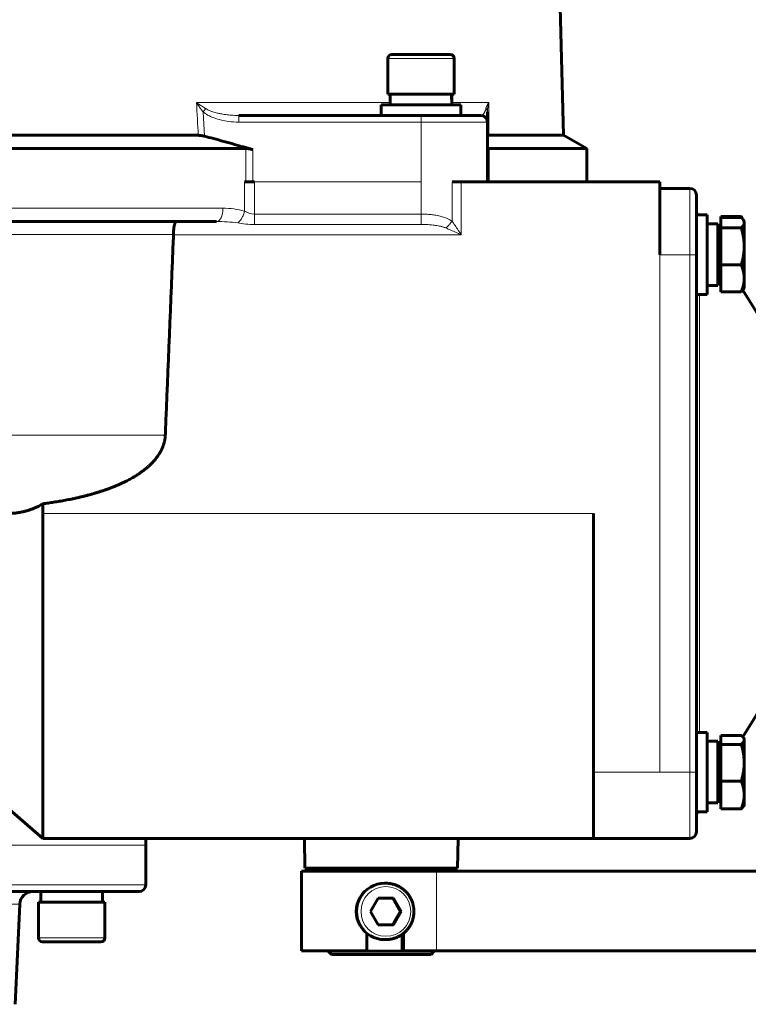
# Model space of a CAD drawing. Header units: millimetres. Extents: x -159 to 665, y -485 to 303.
# Tile 29 of 31: x 415 to 525, y 3 to 151. Entities that reach past the tile are written whole.
import ezdxf

# ---------------------------------------------------------------- set-up
doc = ezdxf.new("R2010")
doc.units = ezdxf.units.MM
doc.linetypes.add('K5LT_BASIC', pattern=[0])
doc.linetypes.add('K5LT_THIN', pattern=[0])
doc.styles.add('KDIMTEXTSTYLE', font='GOST_AU.SHX', dxfattribs={"width": 0.96, "oblique": 15, "height": 5})
doc.styles.add('KTEXTSTYLE', font='GOST_AU.SHX', dxfattribs={"width": 0.96, "height": 5})
doc.dimstyles.new('KDIMSTYLE (1.00)', dxfattribs={"dimtxt": 5, "dimasz": 1, "dimexe": 2, "dimexo": 0, "dimgap": 1, "dimtad": 1, "dimtxsty": 'KDIMTEXTSTYLE', "dimsah": 1, "dimcen": 0, "dimdle": 1, "dimadec": 0, "dimazin": 0, "dimtfac": 0.667, "dimtmove": 0, "dimatfit": 3, "dimfxl": 1, "dimtvp": 1, "dimtolj": 1, "dimtzin": 0, "dimarcsym": 0})

# ---------------------------------------------------------------- blocks, each defined once
blk = doc.blocks.new('D8')
for points in [[(366.82, 293.48), (371.82, 294.13), (371.32, 293.48), (371.82, 292.82)], [(565.32, 292.82), (570.32, 293.48), (565.32, 294.13), (565.82, 293.48)]]:
    blk.add_hatch(color=7).paths.add_polyline_path(points)
at = {"color": 7, "linetype": 'K5LT_THIN', "lineweight": 18}
for p, q in [((366.82, 277.25), (366.82, 295.48)), ((570.32, 135.77), (570.32, 295.48)), ((366.82, 293.48), (371.82, 294.13)), ((371.82, 294.13), (371.32, 293.48)), ((565.82, 293.48), (565.32, 294.13)), ((565.32, 294.13), (570.32, 293.48)), ((371.82, 292.82), (366.82, 293.48)), ((366.82, 293.48), (570.32, 293.48)), ((371.32, 293.48), (371.82, 292.82)), ((570.32, 293.48), (565.32, 292.82)), ((565.32, 292.82), (565.82, 293.48))]:
    blk.add_line(p, q, dxfattribs=at)
blk.add_wipeout([(462.9, 294.48), (462.9, 301.61), (473.79, 301.61), (473.79, 294.48)])
at = {"color": 7, "insert": (462.9, 301.01), "char_height": 5, "attachment_point": 1, "style": 'KTEXTSTYLE'}
blk.add_mtext('\\H3.5;\\W0.965;\\Q15;\\Q15;\\H5.00;204', dxfattribs=at)
blk = doc.blocks.new('KDIMARROW_01')
blk.add_hatch(color=0).paths.add_polyline_path([(-5, -0.66), (0, 0), (-5, 0.66), (-4.5, 0)])
at = {"color": 0, "linetype": 'K5LT_THIN', "lineweight": 18}
for p, q in [((-4.5, 0), (-5, 0.66)), ((-5, 0.66), (0, 0)), ((0, 0), (-5, -0.66)), ((-5, -0.66), (-4.5, 0)), ((0, 0), (-1, 0))]:
    blk.add_line(p, q, dxfattribs=at)

msp = doc.modelspace()

# ---------------------------------------------------------------- linework, layer by layer
at = {"color": 150, "linetype": 'K5LT_BASIC', "lineweight": 60, "true_color": 0x0080ff}
for p, q in [((494.507, 240.064), (497.291, 133.75)), ((475.823, 145.95), (471.423, 145.95)), ((480.223, 145.95), (475.823, 145.95)), ((470.823, 145.35), (470.823, 139.95)), ((480.823, 145.35), (480.823, 139.95)), ((480.823, 139.95), (470.823, 139.95)), ((471.173, 138.35), (471.173, 139.95)), ((480.473, 139.335), (480.473, 139.95)), ((475.823, 138.35), (469.823, 138.35)), ((469.823, 136.75), (469.823, 138.35)), ((481.823, 138.35), (475.823, 138.35)), ((481.823, 136.75), (481.823, 138.35)), ((475.823, 136.75), (448.337, 136.75)), ((484.823, 136.75), (475.823, 136.75)), ((485.823, 135.75), (485.823, 137.293)), ((485.823, 126.75), (485.823, 135.75)), ((371.938, 133.75), (442.253, 133.75)), ((486.046, 133.75), (497.291, 133.75)), ((497.291, 133.75), (500.823, 131.75)), ((342.21, 131.75), (449.437, 131.75)), ((486.104, 131.75), (500.823, 131.75)), ((500.823, 126.75), (500.823, 131.75)), ((450.732, 126.75), (449.207, 126.75)), ((481.886, 126.75), (480.487, 126.75)), ((511.823, 126.75), (481.886, 126.75)), ((511.823, 115.75), (511.823, 126.75)), ((511.823, 125.75), (516.323, 125.75)), ((517.323, 115.75), (517.323, 124.75)), ((517.323, 121.75), (518.923, 121.75)), ((518.923, 109.75), (518.923, 121.75)), ((345.734, 120.75), (445.004, 120.75)), ((519.908, 120.4), (520.523, 120.4)), ((520.523, 111.1), (520.523, 120.4)), ((521.024, 121.34), (521.024, 121.524)), ((521.024, 121.524), (524.077, 121.524)), ((521.024, 121.34), (524.077, 121.34)), ((521.024, 119.796), (521.024, 121.34)), ((524.414, 120.939), (524.077, 121.524)), ((524.524, 120.75), (524.414, 120.939)), ((524.524, 120.75), (524.524, 120.568)), ((524.524, 120.568), (524.524, 117.001)), ((521.024, 120.2), (520.523, 120.2)), ((521.024, 114.206), (521.024, 119.796)), ((521.024, 119.796), (524.077, 119.796)), ((524.524, 117.001), (524.524, 112.183)), ((517.323, 37.75), (517.323, 115.75)), ((521.024, 110.16), (521.024, 114.206)), ((521.024, 114.206), (524.077, 114.206)), ((524.524, 112.183), (524.524, 110.75)), ((518.923, 111.1), (520.523, 111.1)), ((521.024, 111.3), (520.523, 111.3)), ((521.024, 110.16), (524.077, 110.16)), ((531.032, 99.556), (524.321, 110.422)), ((524.414, 110.561), (524.328, 110.411)), ((524.524, 110.75), (524.414, 110.561)), ((517.323, 109.75), (518.923, 109.75)), ((418.823, 78.195), (418.823, 76.75)), ((418.823, 27.75), (418.823, 76.75)), ((501.823, 76.75), (501.823, 37.75)), ((531.032, 53.944), (524.313, 43.066)), ((395.823, 47.75), (418.823, 27.75)), ((517.323, 43.75), (518.923, 43.75)), ((518.923, 31.75), (518.923, 43.75)), ((521.024, 43.285), (524.077, 43.285)), ((521.024, 41.939), (521.024, 43.285)), ((519.908, 42.4), (520.523, 42.4)), ((520.523, 33.1), (520.523, 42.4)), ((521.024, 42.2), (520.523, 42.2)), ((521.024, 41.939), (524.077, 41.939)), ((521.024, 36.404), (521.024, 41.939)), ((524.524, 42.75), (524.442, 42.892)), ((524.524, 42.75), (524.524, 42.612)), ((524.524, 42.612), (524.524, 39.171)), ((524.524, 39.171), (524.524, 34.309)), ((501.823, 37.75), (501.823, 27.75)), ((517.323, 28.75), (517.323, 37.75)), ((521.024, 32.215), (521.024, 36.404)), ((521.024, 36.404), (524.077, 36.404)), ((524.524, 34.309), (524.524, 32.75)), ((518.923, 33.1), (520.523, 33.1)), ((521.024, 33.3), (520.523, 33.3)), ((524.524, 32.75), (524.442, 32.608)), ((517.323, 31.75), (518.923, 31.75)), ((521.024, 32.215), (524.077, 32.215)), ((501.823, 27.75), (418.823, 27.75)), ((434.323, 26.75), (434.323, 27.75)), ((434.323, 20.75), (434.323, 26.75)), ((458.323, 23.25), (458.245, 27.75)), ((481.323, 23.25), (481.402, 27.75)), ((511.823, 27.75), (501.823, 27.75)), ((511.823, 27.75), (516.323, 27.75)), ((457.823, 22.797), (457.823, 10.797)), ((478.16, 22.797), (457.823, 22.797)), ((477.955, 23.25), (458.323, 23.25)), ((461.823, 23.25), (461.823, 22.797)), ((477.823, 23.25), (477.823, 22.797)), ((481.323, 23.25), (477.955, 23.25)), ((536.652, 22.797), (478.16, 22.797)), ((470.5, 21), (470.315, 21)), ((366.823, 19.75), (433.323, 19.75)), ((418.53, 19.75), (418.53, 18.15)), ((427.83, 19.75), (427.83, 18.15)), ((427.83, 19.75), (427.83, 18.15)), ((414.679, 2.75), (415.338, 17.837)), ((418.18, 18.15), (419.213, 18.15)), ((418.18, 12.75), (418.18, 18.15)), ((419.213, 18.15), (428.18, 18.15)), ((428.18, 12.75), (428.18, 18.15)), ((468.213, 16.75), (469.367, 18.75)), ((469.367, 18.75), (471.674, 18.75)), ((471.674, 18.75), (472.828, 16.75)), ((469.367, 14.75), (468.213, 16.75)), ((472.828, 16.75), (471.674, 14.75)), ((472.828, 16.75), (472.725, 16.75)), ((467.672, 10.797), (467.672, 13.424)), ((471.674, 14.75), (469.367, 14.75)), ((473.165, 13.441), (473.165, 10.797)), ((418.78, 12.15), (425.858, 12.15)), ((418.78, 12.15), (419.699, 12.15)), ((425.858, 12.15), (427.58, 12.15)), ((470.5, 12.5), (470.315, 12.5)), ((472.953, 10.797), (472.953, 13.28)), ((457.823, 10.797), (467.672, 10.797)), ((461.823, 10.797), (461.823, 10.75)), ((467.755, 10.75), (461.823, 10.75)), ((462.323, 10.25), (461.823, 10.75)), ((476.585, 10.75), (467.755, 10.75)), ((473.165, 10.797), (472.953, 10.797)), ((473.165, 10.797), (478.16, 10.797)), ((477.823, 10.75), (476.585, 10.75)), ((477.323, 10.25), (477.823, 10.75)), ((477.823, 10.797), (477.823, 10.75)), ((478.16, 10.797), (536.652, 10.797)), ((462.323, 10.25), (467.885, 10.25)), ((467.885, 10.25), (477.323, 10.25))]:
    msp.add_line(p, q, dxfattribs=at)
at = {"color": 7, "linetype": 'K5LT_THIN', "lineweight": 18}
for p, q in [((470.823, 145.35), (475.823, 145.35)), ((475.823, 145.35), (480.823, 145.35)), ((471.173, 138.698), (441.973, 138.698)), ((486.043, 138.698), (480.469, 138.698)), ((486.046, 133.75), (486.043, 138.698)), ((443.377, 137.779), (442.967, 137.293)), ((443.178, 133.62), (442.967, 137.293)), ((448.337, 136.75), (448.337, 135.75)), ((475.823, 136.75), (475.823, 135.75)), ((448.337, 135.75), (475.823, 135.75)), ((475.823, 126.75), (475.823, 135.75)), ((475.823, 135.75), (485.823, 135.75)), ((449.437, 131.75), (449.437, 126.75)), ((450.459, 126.75), (450.459, 131.588)), ((486.104, 126.75), (486.104, 131.75)), ((449.207, 126.75), (449.207, 122.319)), ((450.732, 126.75), (450.732, 121.872)), ((450.732, 126.75), (475.823, 126.75)), ((475.823, 126.75), (475.823, 121.872)), ((480.487, 126.75), (480.487, 120.819)), ((481.886, 126.75), (481.886, 118.75)), ((516.323, 125.75), (516.323, 115.75)), ((445.959, 122.75), (341.74, 122.75)), ((475.823, 121.872), (450.732, 121.872)), ((450.732, 120.311), (450.732, 121.872)), ((475.823, 120.311), (475.823, 121.872)), ((450.732, 120.311), (475.823, 120.311)), ((356.397, 118.785), (438.51, 118.785)), ((438.509, 118.75), (481.886, 118.75)), ((511.823, 115.75), (516.323, 115.75)), ((511.823, 115.75), (511.823, 37.75)), ((517.323, 115.75), (516.323, 115.75)), ((516.323, 115.75), (516.323, 37.75)), ((517.771, 76.75), (517.771, 109.75)), ((437.281, 88.541), (326.86, 88.541)), ((501.823, 76.75), (418.823, 76.75)), ((517.771, 43.75), (517.771, 76.75)), ((511.823, 37.75), (501.823, 37.75)), ((511.823, 37.75), (516.323, 37.75)), ((516.323, 37.75), (516.323, 27.75)), ((516.323, 37.75), (517.323, 37.75)), ((372.823, 26.75), (434.323, 26.75)), ((478.16, 22.797), (478.16, 10.797)), ((434.323, 20.75), (366.823, 20.75)), ((395.167, 17.837), (415.338, 17.837)), ((419.213, 12.75), (418.18, 12.75)), ((426.223, 12.75), (419.213, 12.75)), ((428.18, 12.75), (426.223, 12.75))]:
    msp.add_line(p, q, dxfattribs=at)
at = {"color": 150, "linetype": 'K5LT_BASIC', "lineweight": 60, "true_color": 0x0080ff}
for centre, radius, start, end in [((471.423, 145.35), 0.6, 90, 180), ((480.223, 145.35), 0.6, 0, 90), ((484.823, 135.75), 1, 0, 90), ((516.323, 124.75), 1, 0, 90), ((520.323, 122.602), 3, 180, 196.49545), ((520.323, 30.898), 3, 163.50455, 180), ((516.323, 28.75), 1, 270, 0), ((417.336, 17.75), 2, 90, 177.5), ((433.323, 20.75), 1, 270, 0), ((418.78, 12.75), 0.6, 180, 270), ((427.58, 12.75), 0.6, 270, 0)]:
    msp.add_arc(centre, radius, start, end, dxfattribs=at)
at = {"color": 7, "linetype": 'K5LT_THIN', "lineweight": 18}
for centre, major_axis, ratio, start_param, end_param in [((445.004, 122.75), (0, 2), 0.4774834, 3.1415927, 4.712389), ((470.5, 16.75), (0, 4.25), 0.999159, 0, 3.1415927)]:
    msp.add_ellipse(centre, major_axis=major_axis, ratio=ratio, start_param=start_param, end_param=end_param, dxfattribs=at)
at = {"color": 150, "linetype": 'K5LT_BASIC', "lineweight": 60, "true_color": 0x0080ff}
msp.add_ellipse((470.315, 16.75), major_axis=(0, 4.25), ratio=0.999159, start_param=0, end_param=3.1415927, dxfattribs=at)
at = {"color": 7, "linetype": 'K5LT_THIN', "lineweight": 18}
msp.add_ellipse((470.521, 16.75), major_axis=(0, 3.75), ratio=0.999159, dxfattribs=at)
at = {"color": 150, "linetype": 'K5LT_BASIC', "lineweight": 60, "true_color": 0x0080ff}
msp.add_rational_spline([(480.462, 138.35), (480.45, 138.887), (480.429, 139.421), (480.397, 139.95)], [1, 0.998941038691, 0.998941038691, 1], degree=3, dxfattribs=at)
for points, knots in [([(480.469, 139.95), (480.471, 139.815), (480.472, 139.68), (480.473, 139.475), (480.473, 139.405), (480.473, 139.335)], [0, 0, 0, 0, 0.2530654, 0.2530654, 0.38434908, 0.38434908, 0.38434908, 0.38434908]), ([(480.473, 139.335), (480.473, 139.27), (480.473, 139.205), (480.472, 139.005), (480.471, 138.87), (480.468, 138.607), (480.465, 138.478), (480.462, 138.35)], [0.38434908, 0.38434908, 0.38434908, 0.38434908, 0.50596225, 0.50596225, 0.75885595, 0.75885595, 1, 1, 1, 1]), ([(443.178, 133.62), (443.147, 133.626), (443.086, 133.639), (442.997, 133.658), (442.914, 133.673), (442.834, 133.687), (442.761, 133.698), (442.696, 133.707), (442.637, 133.714), (442.583, 133.719), (442.533, 133.723), (442.49, 133.727), (442.456, 133.731), (442.419, 133.736), (442.373, 133.742), (442.32, 133.748), (442.283, 133.75), (442.261, 133.75), (442.255, 133.75), (442.253, 133.75)], [0, 0, 0, 0, 0.0978181, 0.1929432, 0.2819975, 0.3654506, 0.4460445, 0.51646, 0.5779575, 0.6376892, 0.6947518, 0.7444277, 0.7763658, 0.8058773, 0.8656233, 0.9260819, 0.9782339, 0.9921093, 1, 1, 1, 1]), ([(450.459, 131.588), (449.535, 131.86), (447.544, 132.434), (445.125, 133.102), (443.627, 133.501), (443.178, 133.62)], [0, 0, 0, 0, 0.3737981, 0.8115495, 1, 1, 1, 1]), ([(486.046, 133.75), (486.037, 133.75), (486.025, 133.75), (486.008, 133.749), (485.995, 133.748), (485.982, 133.747), (485.967, 133.745), (485.949, 133.742), (485.927, 133.737), (485.904, 133.729), (485.885, 133.72), (485.872, 133.712), (485.863, 133.705), (485.856, 133.699), (485.851, 133.694), (485.846, 133.688), (485.841, 133.681), (485.837, 133.675), (485.833, 133.668), (485.83, 133.661), (485.828, 133.653), (485.826, 133.645), (485.824, 133.637), (485.824, 133.629), (485.823, 133.623), (485.823, 133.62)], [0, 0, 0, 0, 0.0573208, 0.0875807, 0.1199391, 0.153325, 0.193297, 0.238815, 0.307701, 0.3949842, 0.4778611, 0.5387907, 0.5763318, 0.6130923, 0.6483949, 0.6829984, 0.7170539, 0.7512683, 0.7859276, 0.8208895, 0.8562984, 0.8918639, 0.9277353, 0.9637737, 1, 1, 1, 1]), ([(450.459, 131.588), (450.439, 131.594), (450.41, 131.603), (450.37, 131.613), (450.341, 131.621), (450.312, 131.629), (450.282, 131.636), (450.253, 131.644), (450.224, 131.651), (450.195, 131.657), (450.165, 131.664), (450.134, 131.671), (450.101, 131.678), (450.066, 131.685), (450.027, 131.692), (449.977, 131.701), (449.92, 131.71), (449.857, 131.72), (449.802, 131.727), (449.757, 131.732), (449.722, 131.736), (449.692, 131.738), (449.666, 131.741), (449.641, 131.742), (449.618, 131.744), (449.596, 131.745), (449.575, 131.746), (449.555, 131.747), (449.535, 131.748), (449.515, 131.749), (449.495, 131.749), (449.476, 131.75), (449.456, 131.75), (449.444, 131.75), (449.437, 131.75)], [0, 0, 0, 0, 0.055838, 0.0836185, 0.1112398, 0.1387653, 0.1661198, 0.1933733, 0.2205246, 0.2476842, 0.2757914, 0.3048442, 0.3357347, 0.3675314, 0.4047573, 0.4464449, 0.507715, 0.5685583, 0.6287754, 0.6683021, 0.7028318, 0.7311861, 0.7584114, 0.7832304, 0.8067785, 0.8289348, 0.850953, 0.872643, 0.8941353, 0.9153851, 0.9365931, 0.9577249, 0.9788573, 1, 1, 1, 1]), ([(486.104, 131.75), (486.096, 131.75), (486.081, 131.75), (486.059, 131.749), (486.038, 131.747), (486.018, 131.745), (485.998, 131.743), (485.978, 131.739), (485.955, 131.733), (485.93, 131.726), (485.905, 131.715), (485.886, 131.704), (485.871, 131.692), (485.857, 131.68), (485.845, 131.665), (485.835, 131.647), (485.829, 131.63), (485.825, 131.615), (485.824, 131.601), (485.823, 131.593), (485.823, 131.588)], [0, 0, 0, 0, 0.043387, 0.0864433, 0.129228, 0.1718029, 0.2144075, 0.2617653, 0.3138468, 0.388948, 0.4635263, 0.5379536, 0.5931987, 0.6479678, 0.7205851, 0.7930654, 0.865176, 0.914565, 0.9595134, 1, 1, 1, 1]), ([(438.51, 118.785), (438.509, 118.865), (438.513, 119.021), (438.522, 119.24), (438.537, 119.439), (438.553, 119.605), (438.57, 119.747), (438.588, 119.875), (438.61, 120.003), (438.635, 120.132), (438.663, 120.25), (438.694, 120.358), (438.727, 120.457), (438.764, 120.547), (438.803, 120.622), (438.847, 120.685), (438.891, 120.728), (438.932, 120.747), (438.955, 120.75), (438.964, 120.75)], [0, 0, 0, 0, 0.0757151, 0.1493538, 0.2139013, 0.273917, 0.3222379, 0.3669443, 0.4193985, 0.4754324, 0.5314789, 0.5833003, 0.6417049, 0.7026796, 0.7632669, 0.8250982, 0.8992766, 0.9603344, 1, 1, 1, 1]), ([(519.908, 120.4), (519.843, 120.4), (519.778, 120.4), (519.579, 120.399), (519.444, 120.398), (519.18, 120.394), (519.052, 120.392), (518.923, 120.389)], [0.38434908, 0.38434908, 0.38434908, 0.38434908, 0.50596225, 0.50596225, 0.75885595, 0.75885595, 1, 1, 1, 1]), ([(524.28, 121.129), (524.27, 121.152), (524.251, 121.191), (524.224, 121.248), (524.2, 121.296), (524.176, 121.343), (524.152, 121.389), (524.119, 121.449), (524.094, 121.494), (524.077, 121.524)], [0.74390244, 0.74390244, 0.74390244, 0.74390244, 0.79066442, 0.82345048, 0.85523267, 0.88553962, 0.91542627, 0.94427917, 1, 1, 1, 1]), ([(524.414, 120.939), (524.412, 120.944), (524.402, 120.96), (524.386, 120.987), (524.364, 121.019), (524.341, 121.051), (524.318, 121.081), (524.295, 121.11), (524.272, 121.138), (524.248, 121.166), (524.224, 121.192), (524.2, 121.218), (524.176, 121.243), (524.152, 121.268), (524.119, 121.3), (524.094, 121.324), (524.077, 121.34)], [0.49889144, 0.49889144, 0.49889144, 0.49889144, 0.51769541, 0.56249199, 0.60465295, 0.64579394, 0.68438296, 0.72142248, 0.75632199, 0.79066442, 0.82345048, 0.85523267, 0.88553962, 0.91542627, 0.94427917, 1, 1, 1, 1]), ([(524.077, 119.796), (524.097, 119.814), (524.134, 119.85), (524.187, 119.903), (524.235, 119.955), (524.278, 120.005), (524.317, 120.053), (524.353, 120.101), (524.385, 120.148), (524.413, 120.194), (524.438, 120.24), (524.46, 120.285), (524.479, 120.331), (524.495, 120.377), (524.507, 120.424), (524.517, 120.472), (524.522, 120.52), (524.524, 120.552), (524.524, 120.568)], [0, 0, 0, 0, 0.0656325, 0.1305493, 0.1941856, 0.2561825, 0.3173359, 0.3775674, 0.4372721, 0.4966619, 0.5561567, 0.6161354, 0.6766715, 0.738516, 0.8014058, 0.8660947, 0.9322184, 1, 1, 1, 1]), ([(524.524, 120.568), (524.524, 120.582), (524.523, 120.609), (524.519, 120.65), (524.512, 120.69), (524.503, 120.73), (524.492, 120.769), (524.478, 120.807), (524.463, 120.845), (524.446, 120.881), (524.429, 120.913), (524.419, 120.932), (524.414, 120.939)], [0, 0, 0, 0, 0.05524443, 0.11022963, 0.16484609, 0.2185278, 0.27168099, 0.32322573, 0.37372158, 0.42270734, 0.47125102, 0.49889144, 0.49889144, 0.49889144, 0.49889144]), ([(437.281, 88.541), (437.287, 88.707), (437.294, 88.874), (437.699, 98.723), (438.099, 108.546), (438.502, 118.59), (438.506, 118.67), (438.509, 118.75)], [0, 0, 0, 0, 0.016774, 0.016774, 0.9921475, 0.9921475, 1, 1, 1, 1]), ([(524.524, 117.001), (524.524, 117.051), (524.523, 117.15), (524.519, 117.297), (524.512, 117.443), (524.503, 117.587), (524.492, 117.728), (524.478, 117.867), (524.463, 118.003), (524.446, 118.136), (524.427, 118.267), (524.407, 118.394), (524.386, 118.517), (524.364, 118.636), (524.341, 118.75), (524.318, 118.86), (524.295, 118.965), (524.272, 119.067), (524.248, 119.165), (524.224, 119.262), (524.2, 119.355), (524.176, 119.447), (524.152, 119.536), (524.119, 119.652), (524.094, 119.738), (524.077, 119.796)], [0, 0, 0, 0, 0.0552444, 0.1102296, 0.1648461, 0.2185278, 0.271681, 0.3232257, 0.3737216, 0.4227073, 0.471251, 0.5176954, 0.562492, 0.604653, 0.6457939, 0.684383, 0.7214225, 0.756322, 0.7906644, 0.8234505, 0.8552327, 0.8855396, 0.9154263, 0.9442792, 1, 1, 1, 1]), ([(524.077, 114.206), (524.097, 114.272), (524.134, 114.402), (524.187, 114.594), (524.235, 114.78), (524.278, 114.961), (524.317, 115.137), (524.353, 115.31), (524.385, 115.479), (524.413, 115.646), (524.438, 115.812), (524.46, 115.978), (524.479, 116.144), (524.495, 116.311), (524.507, 116.481), (524.517, 116.652), (524.522, 116.827), (524.524, 116.943), (524.524, 117.001)], [0, 0, 0, 0, 0.0656325, 0.1305493, 0.1941856, 0.2561825, 0.3173359, 0.3775674, 0.4372721, 0.4966619, 0.5561567, 0.6161354, 0.6766715, 0.738516, 0.8014058, 0.8660947, 0.9322184, 1, 1, 1, 1]), ([(524.524, 112.183), (524.524, 112.219), (524.523, 112.291), (524.519, 112.397), (524.512, 112.503), (524.503, 112.607), (524.492, 112.71), (524.478, 112.81), (524.463, 112.908), (524.446, 113.005), (524.427, 113.099), (524.407, 113.192), (524.386, 113.281), (524.364, 113.366), (524.341, 113.449), (524.318, 113.529), (524.295, 113.605), (524.272, 113.678), (524.248, 113.75), (524.224, 113.82), (524.2, 113.887), (524.176, 113.953), (524.152, 114.018), (524.119, 114.102), (524.094, 114.165), (524.077, 114.206)], [0, 0, 0, 0, 0.0552444, 0.1102296, 0.1648461, 0.2185278, 0.271681, 0.3232257, 0.3737216, 0.4227073, 0.471251, 0.5176954, 0.562492, 0.604653, 0.6457939, 0.684383, 0.7214225, 0.756322, 0.7906644, 0.8234505, 0.8552327, 0.8855396, 0.9154263, 0.9442792, 1, 1, 1, 1]), ([(524.077, 110.16), (524.097, 110.208), (524.134, 110.302), (524.187, 110.441), (524.235, 110.575), (524.278, 110.706), (524.317, 110.834), (524.353, 110.959), (524.385, 111.081), (524.413, 111.202), (524.438, 111.323), (524.46, 111.442), (524.479, 111.563), (524.495, 111.684), (524.507, 111.807), (524.517, 111.931), (524.522, 112.057), (524.524, 112.141), (524.524, 112.183)], [0, 0, 0, 0, 0.0656325, 0.1305493, 0.1941856, 0.2561825, 0.3173359, 0.3775674, 0.4372721, 0.4966619, 0.5561567, 0.6161354, 0.6766715, 0.738516, 0.8014058, 0.8660947, 0.9322184, 1, 1, 1, 1]), ([(524.414, 110.561), (524.412, 110.556), (524.402, 110.54), (524.386, 110.513), (524.364, 110.481), (524.341, 110.449), (524.318, 110.419), (524.295, 110.39), (524.272, 110.362), (524.248, 110.334), (524.224, 110.308), (524.2, 110.282), (524.176, 110.257), (524.152, 110.232), (524.119, 110.2), (524.094, 110.176), (524.077, 110.16)], [0.49889144, 0.49889144, 0.49889144, 0.49889144, 0.51769541, 0.56249199, 0.60465295, 0.64579394, 0.68438296, 0.72142248, 0.75632199, 0.79066442, 0.82345048, 0.85523267, 0.88553962, 0.91542627, 0.94427917, 1, 1, 1, 1]), ([(437.281, 88.541), (437.277, 88.446), (437.27, 88.347), (437.255, 88.198), (437.243, 88.094), (437.222, 87.945), (437.198, 87.81), (437.179, 87.71), (437.158, 87.612), (437.132, 87.502), (437.107, 87.406), (437.081, 87.312), (437.054, 87.221), (437.016, 87.1), (436.986, 87.012), (436.955, 86.925), (436.919, 86.827), (436.87, 86.705), (436.82, 86.588), (436.774, 86.484), (436.739, 86.41), (436.704, 86.336), (436.662, 86.252), (436.606, 86.144), (436.562, 86.064), (436.522, 85.993), (436.482, 85.921), (436.443, 85.856), (436.399, 85.783), (436.354, 85.71), (436.294, 85.616), (436.245, 85.543), (436.196, 85.469), (436.137, 85.384), (436.057, 85.272), (435.972, 85.159), (435.895, 85.059), (435.833, 84.981), (435.766, 84.899), (435.682, 84.797), (435.571, 84.669), (435.453, 84.539), (435.328, 84.405), (435.195, 84.268), (435.052, 84.126), (434.9, 83.981), (434.74, 83.835), (434.574, 83.69), (434.403, 83.544), (434.264, 83.431), (434.145, 83.337), (434.032, 83.248), (433.932, 83.173), (433.804, 83.077), (433.659, 82.972), (433.479, 82.845), (433.331, 82.745), (433.173, 82.639), (432.972, 82.509), (432.734, 82.361), (432.552, 82.251), (432.365, 82.141), (432.146, 82.016), (431.844, 81.85), (431.552, 81.697), (431.328, 81.584), (431.094, 81.468), (430.816, 81.335), (430.435, 81.161), (430.032, 80.986), (429.718, 80.855), (429.431, 80.74), (429.134, 80.624), (428.726, 80.471), (428.369, 80.343), (428.065, 80.238), (427.762, 80.136), (427.361, 80.007), (426.902, 79.865), (426.586, 79.773), (426.272, 79.683), (425.954, 79.594), (425.483, 79.468), (425.004, 79.347), (424.529, 79.231), (424.056, 79.122), (423.588, 79.019), (423.126, 78.921), (422.672, 78.829), (422.222, 78.742), (421.778, 78.66), (421.339, 78.582), (420.908, 78.509), (420.482, 78.439), (420.062, 78.374), (419.646, 78.311), (419.234, 78.252), (418.96, 78.214), (418.823, 78.195)], [0, 0, 0, 0, 0.0124796, 0.0131517, 0.0196883, 0.0262309, 0.032845, 0.0376629, 0.0394333, 0.045951, 0.0522988, 0.0523174, 0.0585513, 0.0646729, 0.0686342, 0.0707033, 0.0765422, 0.0822644, 0.0878185, 0.0933173, 0.0971996, 0.0987816, 0.1042723, 0.1097991, 0.1153285, 0.1168488, 0.1209116, 0.1266149, 0.1272518, 0.1324534, 0.1383504, 0.142405, 0.1442917, 0.1502016, 0.1562046, 0.1623241, 0.1687317, 0.172428, 0.1752886, 0.1822446, 0.1894491, 0.1970186, 0.2047068, 0.212944, 0.2215863, 0.2307801, 0.2401182, 0.249786, 0.2596307, 0.26976, 0.2735581, 0.2799361, 0.2890933, 0.2905077, 0.3014928, 0.3133997, 0.3204916, 0.3257987, 0.339096, 0.3529131, 0.3633782, 0.3672383, 0.3814976, 0.3963044, 0.4117156, 0.4237386, 0.428144, 0.4449935, 0.4629271, 0.481467, 0.5013115, 0.5070245, 0.5218534, 0.5433582, 0.5651655, 0.5730646, 0.5870532, 0.6086855, 0.6306933, 0.6530327, 0.6539292, 0.6756498, 0.6982807, 0.7207, 0.7429263, 0.7647686, 0.7864316, 0.8075648, 0.8283523, 0.8486584, 0.8688432, 0.8885817, 0.9080041, 0.9269239, 0.9456469, 0.963983, 0.9821025, 1, 1, 1, 1]), ([(413.516, 76.75), (413.683, 76.75), (414.072, 76.759), (414.681, 76.807), (415.343, 76.901), (415.946, 77.027), (416.49, 77.173), (416.968, 77.327), (417.422, 77.497), (417.832, 77.672), (418.199, 77.846), (418.523, 78.014), (418.727, 78.128), (418.823, 78.184)], [0, 0, 0, 0, 0.0913571, 0.2131872, 0.3350753, 0.4570148, 0.5488345, 0.6409523, 0.7276436, 0.8086224, 0.8781641, 0.9419562, 1, 1, 1, 1]), ([(524.442, 42.892), (524.437, 42.9), (524.426, 42.919), (524.407, 42.948), (524.386, 42.977), (524.364, 43.006), (524.341, 43.033), (524.318, 43.06), (524.295, 43.085), (524.272, 43.11), (524.248, 43.133), (524.224, 43.157), (524.2, 43.179), (524.176, 43.201), (524.152, 43.223), (524.119, 43.25), (524.094, 43.271), (524.077, 43.285)], [0.43197436, 0.43197436, 0.43197436, 0.43197436, 0.47125102, 0.51769541, 0.56249199, 0.60465295, 0.64579394, 0.68438296, 0.72142248, 0.75632199, 0.79066442, 0.82345048, 0.85523267, 0.88553962, 0.91542627, 0.94427917, 1, 1, 1, 1]), ([(519.908, 42.4), (519.843, 42.4), (519.778, 42.4), (519.579, 42.399), (519.444, 42.398), (519.18, 42.394), (519.052, 42.392), (518.923, 42.389)], [0.38434908, 0.38434908, 0.38434908, 0.38434908, 0.50596225, 0.50596225, 0.75885595, 0.75885595, 1, 1, 1, 1]), ([(524.077, 41.939), (524.097, 41.955), (524.134, 41.986), (524.187, 42.032), (524.235, 42.077), (524.278, 42.121), (524.317, 42.163), (524.353, 42.205), (524.385, 42.246), (524.413, 42.286), (524.438, 42.326), (524.46, 42.366), (524.479, 42.406), (524.495, 42.446), (524.507, 42.487), (524.517, 42.528), (524.522, 42.57), (524.524, 42.598), (524.524, 42.612)], [0, 0, 0, 0, 0.0656325, 0.1305493, 0.1941856, 0.2561825, 0.3173359, 0.3775674, 0.4372721, 0.4966619, 0.5561567, 0.6161354, 0.6766715, 0.738516, 0.8014058, 0.8660947, 0.9322184, 1, 1, 1, 1]), ([(524.524, 39.171), (524.524, 39.221), (524.523, 39.319), (524.519, 39.464), (524.512, 39.609), (524.503, 39.751), (524.492, 39.891), (524.478, 40.029), (524.463, 40.163), (524.446, 40.295), (524.427, 40.425), (524.407, 40.551), (524.386, 40.673), (524.364, 40.79), (524.341, 40.903), (524.318, 41.012), (524.295, 41.116), (524.272, 41.217), (524.248, 41.314), (524.224, 41.41), (524.2, 41.503), (524.176, 41.593), (524.152, 41.681), (524.119, 41.796), (524.094, 41.882), (524.077, 41.939)], [0, 0, 0, 0, 0.0552444, 0.1102296, 0.1648461, 0.2185278, 0.271681, 0.3232257, 0.3737216, 0.4227073, 0.471251, 0.5176954, 0.562492, 0.604653, 0.6457939, 0.684383, 0.7214225, 0.756322, 0.7906644, 0.8234505, 0.8552327, 0.8855396, 0.9154263, 0.9442792, 1, 1, 1, 1]), ([(524.524, 42.612), (524.524, 42.624), (524.523, 42.648), (524.519, 42.683), (524.512, 42.719), (524.503, 42.753), (524.492, 42.787), (524.478, 42.821), (524.463, 42.853), (524.45, 42.877), (524.443, 42.89), (524.442, 42.892)], [0, 0, 0, 0, 0.05524443, 0.11022963, 0.16484609, 0.2185278, 0.27168099, 0.32322573, 0.37372158, 0.42270734, 0.43197436, 0.43197436, 0.43197436, 0.43197436]), ([(524.077, 36.404), (524.097, 36.469), (524.134, 36.598), (524.187, 36.787), (524.235, 36.972), (524.278, 37.151), (524.317, 37.326), (524.353, 37.496), (524.385, 37.664), (524.413, 37.83), (524.438, 37.994), (524.46, 38.158), (524.479, 38.323), (524.495, 38.488), (524.507, 38.656), (524.517, 38.826), (524.522, 38.999), (524.524, 39.114), (524.524, 39.171)], [0, 0, 0, 0, 0.0656325, 0.1305493, 0.1941856, 0.2561825, 0.3173359, 0.3775674, 0.4372721, 0.4966619, 0.5561567, 0.6161354, 0.6766715, 0.738516, 0.8014058, 0.8660947, 0.9322184, 1, 1, 1, 1]), ([(524.524, 34.309), (524.524, 34.347), (524.523, 34.421), (524.519, 34.531), (524.512, 34.64), (524.503, 34.748), (524.492, 34.854), (524.478, 34.958), (524.463, 35.06), (524.446, 35.16), (524.427, 35.258), (524.407, 35.353), (524.386, 35.445), (524.364, 35.534), (524.341, 35.62), (524.318, 35.702), (524.295, 35.781), (524.272, 35.857), (524.248, 35.931), (524.224, 36.003), (524.2, 36.073), (524.176, 36.142), (524.152, 36.209), (524.119, 36.296), (524.094, 36.361), (524.077, 36.404)], [0, 0, 0, 0, 0.0552444, 0.1102296, 0.1648461, 0.2185278, 0.271681, 0.3232257, 0.3737216, 0.4227073, 0.471251, 0.5176954, 0.562492, 0.604653, 0.6457939, 0.684383, 0.7214225, 0.756322, 0.7906644, 0.8234505, 0.8552327, 0.8855396, 0.9154263, 0.9442792, 1, 1, 1, 1]), ([(524.077, 32.215), (524.097, 32.264), (524.134, 32.361), (524.187, 32.505), (524.235, 32.645), (524.278, 32.78), (524.317, 32.912), (524.353, 33.042), (524.385, 33.168), (524.413, 33.294), (524.438, 33.418), (524.46, 33.542), (524.479, 33.667), (524.495, 33.792), (524.507, 33.919), (524.517, 34.048), (524.522, 34.178), (524.524, 34.265), (524.524, 34.309)], [0, 0, 0, 0, 0.0656325, 0.1305493, 0.1941856, 0.2561825, 0.3173359, 0.3775674, 0.4372721, 0.4966619, 0.5561567, 0.6161354, 0.6766715, 0.738516, 0.8014058, 0.8660947, 0.9322184, 1, 1, 1, 1]), ([(524.442, 32.608), (524.437, 32.6), (524.426, 32.581), (524.407, 32.552), (524.386, 32.523), (524.364, 32.494), (524.341, 32.467), (524.318, 32.44), (524.295, 32.415), (524.272, 32.39), (524.248, 32.367), (524.224, 32.343), (524.2, 32.321), (524.176, 32.299), (524.152, 32.277), (524.119, 32.25), (524.094, 32.229), (524.077, 32.215)], [0.43197436, 0.43197436, 0.43197436, 0.43197436, 0.47125102, 0.51769541, 0.56249199, 0.60465295, 0.64579394, 0.68438296, 0.72142248, 0.75632199, 0.79066442, 0.82345048, 0.85523267, 0.88553962, 0.91542627, 0.94427917, 1, 1, 1, 1]), ([(470.5, 21), (470.55, 21), (470.6, 20.999), (470.737, 20.994), (470.824, 20.988), (471.085, 20.963), (471.258, 20.935), (471.598, 20.859), (471.766, 20.811), (472.095, 20.693), (472.255, 20.624), (472.567, 20.467), (472.719, 20.378), (473.009, 20.183), (473.149, 20.077), (473.413, 19.847), (473.539, 19.724), (473.773, 19.464), (473.883, 19.326), (474.084, 19.037), (474.175, 18.887), (474.339, 18.575), (474.412, 18.414), (474.536, 18.083), (474.588, 17.914), (474.671, 17.57), (474.701, 17.395), (474.741, 17.043), (474.749, 16.865), (474.744, 16.509), (474.73, 16.331), (474.68, 15.979), (474.644, 15.805), (474.551, 15.463), (474.494, 15.295), (474.36, 14.968), (474.282, 14.809), (474.108, 14.502), (474.012, 14.354), (473.802, 14.071), (473.688, 13.937), (473.445, 13.683), (473.316, 13.564), (473.044, 13.342), (472.901, 13.24), (472.604, 13.054), (472.45, 12.971), (472.133, 12.823), (471.97, 12.759), (471.638, 12.652), (471.469, 12.608), (471.126, 12.543), (470.953, 12.521), (470.686, 12.503), (470.593, 12.5), (470.5, 12.5)], [0, 0, 0, 0, 0.2023104, 0.2023104, 0.5563536, 0.5563536, 1.262038, 1.262038, 1.9677224, 1.9677224, 2.6742061, 2.6742061, 3.3814061, 3.3814061, 4.0894198, 4.0894198, 4.7984958, 4.7984958, 5.5087584, 5.5087584, 6.2203856, 6.2203856, 6.9335107, 6.9335107, 7.6482425, 7.6482425, 8.3647035, 8.3647035, 9.0829346, 9.0829346, 9.8027983, 9.8027983, 10.5206224, 10.5206224, 11.23664, 11.23664, 11.95099, 11.95099, 12.6637196, 12.6637196, 13.3750082, 13.3750082, 14.0849506, 14.0849506, 14.7937447, 14.7937447, 15.5014059, 15.5014059, 16.2084514, 16.2084514, 16.9154378, 16.9154378, 17.6226906, 17.6226906, 18, 18, 18, 18]), ([(472.725, 16.75), (472.712, 16.773), (472.685, 16.819), (472.645, 16.886), (472.606, 16.952), (472.568, 17.017), (472.531, 17.08), (472.495, 17.142), (472.459, 17.203), (472.424, 17.263), (472.39, 17.322), (472.356, 17.38), (472.322, 17.438), (472.288, 17.496), (472.255, 17.554), (472.21, 17.631), (472.166, 17.707), (472.121, 17.786), (472.085, 17.848), (472.046, 17.916), (472.005, 17.987), (471.965, 18.058), (471.925, 18.128), (471.887, 18.194), (471.852, 18.255), (471.822, 18.307), (471.796, 18.354), (471.772, 18.396), (471.743, 18.447), (471.715, 18.496), (471.688, 18.543), (471.664, 18.586), (471.636, 18.636), (471.603, 18.694), (471.582, 18.732), (471.572, 18.75)], [0, 0, 0, 0, 0.0299912, 0.0604497, 0.0911217, 0.121661, 0.1519218, 0.1820138, 0.212111, 0.2423193, 0.2725751, 0.302903, 0.3333175, 0.3639223, 0.3946189, 0.425413, 0.4872567, 0.5182696, 0.5520331, 0.588564, 0.6271701, 0.6649803, 0.7013538, 0.737106, 0.767922, 0.7944817, 0.8161231, 0.8370756, 0.8562778, 0.8910823, 0.9073565, 0.9225511, 0.9504984, 0.9760783, 1, 1, 1, 1]), ([(471.572, 14.75), (471.585, 14.773), (471.61, 14.819), (471.648, 14.886), (471.686, 14.952), (471.722, 15.017), (471.77, 15.101), (471.816, 15.183), (471.862, 15.263), (471.896, 15.322), (471.929, 15.38), (471.962, 15.438), (471.995, 15.496), (472.029, 15.554), (472.062, 15.612), (472.095, 15.669), (472.133, 15.736), (472.167, 15.795), (472.203, 15.858), (472.237, 15.916), (472.278, 15.987), (472.319, 16.058), (472.36, 16.128), (472.399, 16.194), (472.434, 16.255), (472.465, 16.307), (472.492, 16.354), (472.517, 16.396), (472.547, 16.447), (472.576, 16.496), (472.604, 16.543), (472.629, 16.586), (472.658, 16.636), (472.692, 16.694), (472.715, 16.732), (472.725, 16.75)], [0, 0, 0, 0, 0.0299912, 0.0604497, 0.0911217, 0.121661, 0.1519218, 0.212111, 0.2423193, 0.2725751, 0.302903, 0.3333175, 0.3639223, 0.3946189, 0.425413, 0.456274, 0.4872567, 0.5331987, 0.5520331, 0.588564, 0.6271701, 0.6649803, 0.7013538, 0.737106, 0.767922, 0.7944817, 0.8161231, 0.8370756, 0.8562778, 0.8910823, 0.9073565, 0.9225511, 0.9504984, 0.9760783, 1, 1, 1, 1])]:
    msp.add_open_spline(points, degree=3, knots=knots, dxfattribs=at)
at = {"color": 7, "linetype": 'K5LT_THIN', "lineweight": 18}
for points in [[(443.377, 137.779), (443.215, 137.876), (442.894, 138.075), (442.423, 138.384), (442.121, 138.593), (441.973, 138.698)], [(441.973, 138.698), (442.067, 137.048), (442.16, 135.399), (442.253, 133.75)], [(441.973, 138.698), (442.074, 138.538), (442.284, 138.219), (442.617, 137.747), (442.849, 137.442), (442.967, 137.293)], [(449.207, 122.319), (448.162, 122.625), (447.06, 122.75), (445.959, 122.75)], [(450.732, 121.872), (450.192, 121.872), (449.658, 122.095), (449.207, 122.319)], [(445.004, 120.75), (446.084, 120.75), (447.165, 120.688), (448.19, 120.535)], [(448.19, 120.535), (448.941, 120.422), (449.832, 120.311), (450.732, 120.311)], [(481.886, 118.75), (481.728, 118.985), (481.411, 119.458), (480.939, 120.157), (480.635, 120.604), (480.487, 120.819)]]:
    msp.add_open_spline(points, degree=3, dxfattribs=at)
for points, knots in [([(486.043, 138.698), (485.971, 138.593), (485.84, 138.384), (485.705, 138.109), (485.632, 137.909), (485.604, 137.811), (485.596, 137.779)], [0, 0, 0, 0, 0.3333333, 0.6666667, 0.8888889, 1, 1, 1, 1]), ([(485.823, 137.293), (485.823, 137.442), (485.841, 137.747), (485.916, 138.219), (485.997, 138.538), (486.043, 138.698)], [0.00000331, 0.00000331, 0.00000331, 0.00000331, 0.33333333, 0.66666667, 1, 1, 1, 1]), ([(442.967, 137.293), (443.108, 137.183), (443.249, 137.072), (443.571, 136.86), (443.754, 136.76), (444.168, 136.552), (444.409, 136.454), (444.967, 136.247), (445.293, 136.152), (446.028, 135.969), (446.445, 135.894), (447.339, 135.78), (447.824, 135.751), (448.315, 135.75), (448.326, 135.75), (448.337, 135.75)], [0, 0, 0, 0, 0.0946495, 0.0946495, 0.2044595, 0.2044595, 0.339951, 0.339951, 0.5187012, 0.5187012, 0.7403304, 0.7403304, 0.9942874, 0.9942874, 1, 1, 1, 1]), ([(448.337, 136.75), (447.963, 136.75), (447.311, 136.774), (446.507, 136.857), (445.979, 136.938), (445.646, 136.999), (445.378, 137.055), (445.093, 137.12), (444.678, 137.228), (444.186, 137.386), (443.724, 137.584), (443.473, 137.72), (443.377, 137.779)], [0, 0, 0, 0, 0.2163587, 0.3743924, 0.4635185, 0.5242512, 0.5709326, 0.623244, 0.6946943, 0.8210293, 0.9283462, 1, 1, 1, 1]), ([(485.596, 137.779), (485.576, 137.701), (485.538, 137.57), (485.48, 137.413), (485.426, 137.292), (485.373, 137.187), (485.311, 137.085), (485.227, 136.97), (485.113, 136.854), (484.974, 136.769), (484.874, 136.75), (484.823, 136.75)], [0, 0, 0, 0, 0.0960642, 0.1755833, 0.247554, 0.3163716, 0.391508, 0.4891605, 0.6379238, 0.8166017, 1, 1, 1, 1]), ([(485.823, 137.293), (485.823, 137.349), (485.808, 137.456), (485.748, 137.596), (485.673, 137.701), (485.62, 137.756), (485.596, 137.779)], [0, 0, 0, 0, 0.3186491, 0.6088982, 0.8360152, 1, 1, 1, 1]), ([(448.19, 120.535), (448.271, 120.589), (448.411, 120.71), (448.583, 120.913), (448.709, 121.094), (448.819, 121.276), (448.936, 121.504), (449.049, 121.775), (449.142, 122.055), (449.189, 122.236), (449.207, 122.319)], [0, 0, 0, 0, 0.1859654, 0.3249345, 0.4169073, 0.5078077, 0.6229284, 0.7604077, 0.8895077, 1, 1, 1, 1]), ([(480.487, 120.819), (480.27, 120.97), (479.863, 121.193), (479.291, 121.406), (478.863, 121.53), (478.482, 121.621), (477.985, 121.718), (477.33, 121.806), (476.576, 121.862), (476.067, 121.872), (475.823, 121.872)], [0, 0, 0, 0, 0.1819449, 0.3131508, 0.3936175, 0.462248, 0.5552638, 0.701628, 0.8562451, 1, 1, 1, 1]), ([(475.823, 120.311), (476.128, 120.311), (476.665, 120.3), (477.341, 120.255), (477.825, 120.203), (478.227, 120.146), (478.645, 120.07), (479.108, 119.955), (479.407, 119.849), (479.554, 119.785)], [0, 0, 0, 0, 0.2246323, 0.3924509, 0.5034558, 0.5952023, 0.7090588, 0.8453696, 1, 1, 1, 1]), ([(479.554, 119.785), (479.659, 119.872), (479.859, 120.057), (480.121, 120.341), (480.328, 120.596), (480.439, 120.749), (480.487, 120.819)], [0, 0, 0, 0, 0.3082213, 0.5913305, 0.8135527, 1, 1, 1, 1]), ([(479.554, 119.785), (479.801, 119.677), (480.308, 119.454), (481.007, 119.143), (481.535, 118.907), (481.798, 118.789), (481.886, 118.75)], [0, 0, 0, 0, 0.3333333, 0.6666667, 0.8888889, 1, 1, 1, 1])]:
    msp.add_open_spline(points, degree=3, knots=knots, dxfattribs=at)
at = {"color": 150, "linetype": 'K5LT_BASIC', "lineweight": 60, "true_color": 0x0080ff}
msp.add_open_spline([(438.509, 118.75), (438.509, 118.754), (438.509, 118.762), (438.509, 118.773), (438.51, 118.781), (438.51, 118.785)], degree=3, dxfattribs=at)

# ---------------------------------------------------------------- next in the draw order: dimensions: what is measured, and where the dimension line sits
at = {"color": 7}
dim = msp.add_linear_dim(base=(366.823, 293.475), p1=(570.323, 135.767), p2=(366.823, 277.25), text='\\H5.0;\\W0.965;\\Q15;\\H5.0;\\W0.965;\\Q15;\\Q15;204', dimstyle='KDIMSTYLE (1.00)', override={"dimexo": 0, "dimblk1": 'KDIMARROW_01', "dimblk2": 'KDIMARROW_01', "dimse1": 0, "dimse2": 0, "dimclrt": 7, "dimtolj": 1}, dxfattribs=at)
dim.commit()
dim.dimension.update_dxf_attribs({"geometry": 'D8', "text_midpoint": (468.573, 293.475), "dimtype": 160})

doc.saveas('drawing.dxf')
